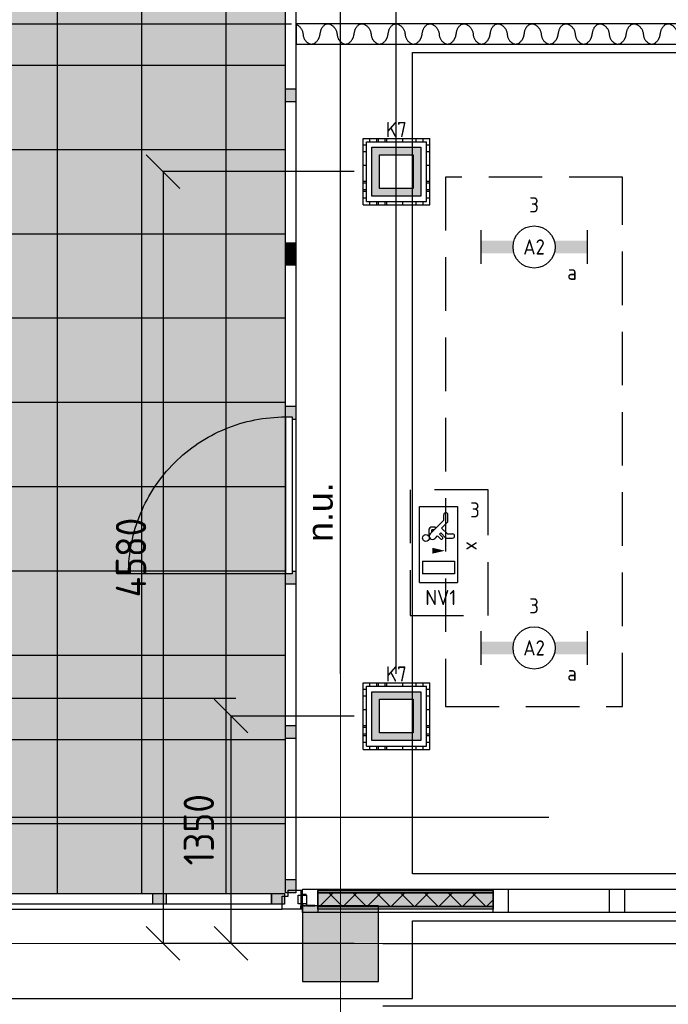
# Model space of a CAD drawing. Header units: millimetres. Extents: x -38032 to 104346, y -31182 to 78566.
# Tile 204 of 213: x 82458 to 86304, y 35539 to 41381. Entities that reach past the tile are written whole.
import ezdxf
from ezdxf.enums import TextEntityAlignment as Align

# ---------------------------------------------------------------- set-up
doc = ezdxf.new("R2010")
doc.units = ezdxf.units.MM
doc.header["$LTSCALE"] = 100
doc.set_wipeout_variables(frame=1)
doc.header["$PDMODE"] = 1
doc.linetypes.add('HIDDEN2', pattern=[4.7625, 3.175, -1.5875])
doc.linetypes.add('STYLE_11', pattern=[5, 3.888855, -0.416718, 0.277786, -0.416641])
for name, color, linetype in [('AL$1A---_ALGEMEEN', 8, 'Continuous'), ('AL------_MAATVOERING', 2, 'Continuous'), ('AM$1A---_ARCERING', 8, 'Continuous'), ('AT$1A---_TEKST100', 8, 'Continuous'), ('BOUWKUNDIG', 8, 'Continuous'), ('EL6222--', 3, 'Continuous'), ('EL6311--', 3, 'Continuous'), ('el6311--nv', 7, 'Continuous'), ('EL6350--', 3, 'Continuous'), ('LICHT_TEXT018', 1, 'Continuous'), ('versterkte strook', 7, 'Continuous'), ('Vloerdoos', 3, 'Continuous'), ('Vloerdoos (OUD)', 3, 'Continuous')]:
    doc.layers.add(name, color=color, linetype=linetype)
doc.layers.add('stramien', color=1, linetype='Continuous', lineweight=9)
doc.layers.get('Vloerdoos').off()
doc.styles.add('Arial', font='ARIAL.TTF')
doc.styles.add('BURO-018', font='iso.shx', dxfattribs={"height": 90})
doc.styles.get("Standard").update_dxf_attribs({"font": 'iso.shx'})
doc.dimstyles.new('STABICAD', dxfattribs={"dimscale": 100, "dimtxt": 1.8, "dimasz": 2, "dimexe": 0, "dimexo": 2.5, "dimgap": 1.5, "dimtad": 0, "dimdec": 0, "dimrnd": 10, "dimzin": 0, "dimdsep": 46, "dimtxsty": 'Standard', "dimblk1": 'OBLIQUE', "dimblk2": 'OBLIQUE', "dimsah": 1, "dimcen": -3, "dimadec": 0, "dimazin": 0, "dimtfac": 1, "dimtdec": 0, "dimtofl": 0, "dimtmove": 2, "dimatfit": 3, "dimfxl": 0, "dimtvp": 1.055556, "dimtolj": 1, "dimtzin": 0, "dimarcsym": 0})
pattern_1 = [(135, (0, 0), (70.7107, 70.7107), []), (45, (299.34, -299.34), (70.7107, -70.7107), [])]

# ---------------------------------------------------------------- blocks, each defined once
blk = doc.blocks.new('1115C2J')
at = {"color": 0, "linetype": 'Continuous'}
for p, q in [((-4.5, 5.5), (4.5, 5.5)), ((-4.5, 1), (-4.5, 5.5)), ((-1.24, 4.31), (-1.24, 4.91)), ((-0.76, 4.11), (-0.76, 4.91)), ((2, 5.15), (3.5, 5.15)), ((2, 1.35), (2, 5.15)), ((3.5, 5.15), (3.5, 1.35)), ((4.5, 1), (4.5, 5.5)), ((-2.68, 4.35), (-3.52, 4.35)), ((-2.88, 3.87), (-3.52, 3.87)), ((-1.27, 2.26), (-2.88, 3.87)), ((-1.94, 3.61), (-2.68, 4.35)), ((-1.24, 4.31), (-1.94, 3.61)), ((-1.37, 3.5), (-0.76, 4.11)), ((-0.87, 3.71), (-1.23, 3.35)), ((-1.94, 2.93), (-2.04, 2.83)), ((-2.04, 2.83), (-2.04, 2.34)), ((-1.71, 2.7), (-1.72, 2.7)), ((-1.72, 2.7), (-1.72, 2.46)), ((-1.47, 2.46), (-1.72, 2.46)), ((-1.23, 3.35), (-1.37, 3.5)), ((-0.65, 3.49), (-1.01, 3.13)), ((-0.71, 2.83), (-1.01, 3.13)), ((-0.99, 2.14), (-1.84, 2.14)), ((2, 1.35), (3.5, 1.35)), ((4.5, 1), (-4.5, 1))]:
    blk.add_line(p, q, dxfattribs=at)
blk.add_lwpolyline([(0.75, 4, 0, 0.7, 0), (0.75, 2.5, 0.7, 0.7, 0)], format="xyseb", dxfattribs=at)
blk.add_circle((-0.76, 1.75), 0.4, dxfattribs=at)
for centre, radius, start, end in [((-1, 4.91), 0.24, 0, 180), ((-3.52, 4.11), 0.24, 90, 270), ((-0.76, 3.6), 0.16, 315, 135), ((-1.84, 2.34), 0.2, 180, 270), ((-0.99, 2.54), 0.4, 225, 45)]:
    blk.add_arc(centre, radius, start, end, dxfattribs=at)
at = {"color": 0, "linetype": 'Continuous', "style": 'BURO-018'}
for tag, p in [('E_GKAST', (0, 15.17)), ('E_GROEP', (0, 12.17)), ('E_SGROEP', (4.5, 12.17)), ('E_ARMCODE', (0, 8))]:
    blk.add_attdef(tag, text='', height=1.8, dxfattribs=at).set_placement(p, align=Align.MIDDLE)
at = {"layer": 'EL6350--', "color": 1, "style": 'BURO-018'}
blk.add_text('x', height=1.8, dxfattribs=at).set_placement((-0.38, 6.53))
blk = doc.blocks.new('VLOERDOOS')
at = {"layer": 'Vloerdoos (OUD)'}
for p, q in [((0, 395), (395, 395)), ((0, 395), (0, 0)), ((0, 355), (20, 355)), ((20, 375), (20, 20)), ((20, 375), (375, 375)), ((40, 375), (40, 395)), ((80, 375), (80, 395)), ((90, 375), (90, 395)), ((130, 375), (130, 395)), ((140, 375), (140, 395)), ((235, 375), (235, 395)), ((315, 375), (315, 395)), ((355, 375), (355, 395)), ((375, 375), (375, 20)), ((375, 355), (395, 355)), ((395, 395), (395, 0)), ((0, 315), (20, 315)), ((0, 305), (20, 305)), ((375, 315), (395, 315)), ((375, 305), (395, 305)), ((0, 265), (20, 265)), ((0, 255), (20, 255)), ((375, 265), (395, 265)), ((375, 255), (395, 255)), ((0, 160), (20, 160)), ((375, 160), (395, 160)), ((0, 80), (20, 80)), ((375, 80), (395, 80)), ((0, 40), (20, 40)), ((0, 0), (395, 0)), ((20, 20), (375, 20)), ((40, 0), (40, 20)), ((80, 0), (80, 20)), ((90, 0), (90, 20)), ((130, 0), (130, 20)), ((140, 0), (140, 20)), ((235, 0), (235, 20)), ((315, 0), (315, 20)), ((355, 0), (355, 20)), ((375, 40), (395, 40))]:
    blk.add_line(p, q, dxfattribs=at)
blk = doc.blocks.new('_Oblique')
at = {"color": 0, "linetype": 'ByBlock', "lineweight": -2}
blk.add_line((-0.5, -0.5), (0.5, 0.5), dxfattribs=at)
blk = doc.blocks.new('*D192')
at = {"layer": 'AL------_MAATVOERING', "color": 0, "lineweight": -2}
for p, q in [((84440, 37249.1), (83709.8, 37249.1)), ((83709.8, 37249.1), (83709.8, 35900)), ((84440, 35900), (83709.8, 35900))]:
    blk.add_line(p, q, dxfattribs=at)
at = {"layer": 'Defpoints', "color": 0}
for p in [(84690, 37249.1), (83709.8, 35900), (84690, 35900)]:
    blk.add_point(p, dxfattribs=at)
at = {"layer": 'AL------_MAATVOERING', "color": 0, "lineweight": -2, "xscale": 200, "yscale": 200, "zscale": 200}
for p, rotation in [((83709.8, 37249.1), 90), ((83709.8, 35900), 270)]:
    blk.add_blockref('_Oblique', p, dxfattribs=dict(at, rotation=rotation))
at = {"layer": 'AL------_MAATVOERING', "color": 0, "insert": (83519.8, 36574.6), "char_height": 180, "attachment_point": 5, "rotation": 90}
blk.add_mtext('\\A1;1350', dxfattribs=at)
blk = doc.blocks.new('*D193')
at = {"layer": 'AL------_MAATVOERING', "color": 0, "lineweight": -2}
for p, q in [((84440, 40479.1), (83307.6, 40479.1)), ((83307.6, 40479.1), (83307.6, 35900)), ((84440, 35900), (83307.6, 35900))]:
    blk.add_line(p, q, dxfattribs=at)
at = {"layer": 'Defpoints', "color": 0}
for p in [(84690, 40479.1), (83307.6, 35900), (84690, 35900)]:
    blk.add_point(p, dxfattribs=at)
at = {"layer": 'AL------_MAATVOERING', "color": 0, "lineweight": -2, "xscale": 200, "yscale": 200, "zscale": 200}
for p, rotation in [((83307.6, 40479.1), 90), ((83307.6, 35900), 270)]:
    blk.add_blockref('_Oblique', p, dxfattribs=dict(at, rotation=rotation))
at = {"layer": 'AL------_MAATVOERING', "color": 0, "insert": (83117.6, 38189.6), "char_height": 180, "attachment_point": 5, "rotation": 90}
blk.add_mtext('\\A1;4580', dxfattribs=at)
blk = doc.blocks.new('*D198')
at = {"layer": 'AL------_MAATVOERING', "color": 0, "lineweight": -2}
for p, q in [((84610, 35900), (93085.5, 35900)), ((93085.5, 35529.1), (93085.5, 35900)), ((84610, 35529.1), (93085.5, 35529.1))]:
    blk.add_line(p, q, dxfattribs=at)
at = {"layer": 'Defpoints', "color": 0}
for p in [(84360, 35900), (93085.5, 35900), (84360, 35529.1)]:
    blk.add_point(p, dxfattribs=at)
at = {"layer": 'AL------_MAATVOERING', "color": 0, "lineweight": -2, "xscale": 200, "yscale": 200, "zscale": 200}
for p, rotation in [((93085.5, 35900), 90), ((93085.5, 35529.1), 270)]:
    blk.add_blockref('_Oblique', p, dxfattribs=dict(at, rotation=rotation))
at = {"layer": 'AL------_MAATVOERING', "color": 0, "insert": (93386.1, 35632), "char_height": 180, "attachment_point": 5, "rotation": 90}
blk.add_mtext('\\A1;370', dxfattribs=at)
blk = doc.blocks.new('*D204')
at = {"layer": 'AL------_MAATVOERING', "color": 0, "lineweight": -2}
for p, q in [((86130, 35900), (86958.8, 35900)), ((86958.8, 32299.1), (86958.8, 35900)), ((86130, 32299.1), (86958.8, 32299.1))]:
    blk.add_line(p, q, dxfattribs=at)
at = {"layer": 'Defpoints', "color": 0}
for p in [(85880, 35900), (86958.8, 35900), (85880, 32299.1)]:
    blk.add_point(p, dxfattribs=at)
at = {"layer": 'AL------_MAATVOERING', "color": 0, "lineweight": -2, "xscale": 200, "yscale": 200, "zscale": 200}
for p, rotation in [((86958.8, 35900), 90), ((86958.8, 32299.1), 270)]:
    blk.add_blockref('_Oblique', p, dxfattribs=dict(at, rotation=rotation))
at = {"layer": 'AL------_MAATVOERING', "color": 0, "insert": (86713.6, 34400.5), "char_height": 180, "attachment_point": 5, "rotation": 90}
blk.add_mtext('\\A1;3600', dxfattribs=at)
blk = doc.blocks.new('*D229')
at = {"layer": 'AL------_MAATVOERING', "color": 0, "lineweight": -2}
for p, q in [((84360, 37499.1), (84360, 48220.3)), ((84690, 48220.3), (84360, 48220.3)), ((84690, 37499.1), (84690, 48220.3))]:
    blk.add_line(p, q, dxfattribs=at)
at = {"layer": 'Defpoints', "color": 0}
for p in [(84360, 48220.3), (84360, 37249.1), (84690, 37249.1)]:
    blk.add_point(p, dxfattribs=at)
at = {"layer": 'AL------_MAATVOERING', "color": 0, "lineweight": -2, "xscale": 200, "yscale": 200, "zscale": 200, "rotation": 180}
blk.add_blockref('_Oblique', (84360, 48220.3), dxfattribs=at)
at = {"layer": 'AL------_MAATVOERING', "color": 0, "lineweight": -2, "xscale": 200, "yscale": 200, "zscale": 200}
blk.add_blockref('_Oblique', (84690, 48220.3), dxfattribs=at)
at = {"layer": 'AL------_MAATVOERING', "color": 0, "insert": (84525, 48535.3), "char_height": 180, "attachment_point": 5}
blk.add_mtext('\\A1;330', dxfattribs=at)
blk = doc.blocks.new('1115B6630')
at = {"color": 0}
for p, q in [((-6.3, 2), (-6.3, -2)), ((6.3, 2), (6.3, -2))]:
    blk.add_line(p, q, dxfattribs=at)
at = {"color": 0, "linetype": 'Continuous'}
blk.add_circle((0, 0), 2.5, dxfattribs=at)
at = {"color": 0}
for points in [[(-2.5, 0.75), (-6.3, 0.75), (-2.5, -0.75), (-6.3, -0.75)], [(2.5, 0.75), (6.3, 0.75), (2.5, -0.75), (6.3, -0.75)]]:
    blk.add_solid(points, dxfattribs=at)
at = {"color": 0, "linetype": 'Continuous', "style": 'BURO-018'}
for tag, p in [('E_GKAST', (0, 8)), ('E_GROEP', (0, 5)), ('E_SGROEP', (4.5, 5)), ('E_ARMCODE', (0, 0)), ('E_SLET', (4.5, -3))]:
    blk.add_attdef(tag, text='', height=1.8, dxfattribs=at).set_placement(p, align=Align.MIDDLE)
blk = doc.blocks.new('E00414')
at = {"color": 0, "linetype": 'Continuous'}
for p, q in [((-2.9, -2.9), (-2.9, 2.9)), ((-2.9, 2.9), (2.9, 2.9)), ((2.9, 2.9), (2.9, -2.9)), ((-2, 2), (2, 2)), ((-2, -2), (-2, 2)), ((2, 2), (2, -2)), ((2, -2), (-2, -2)), ((2.9, -2.9), (-2.9, -2.9))]:
    blk.add_line(p, q, dxfattribs=at)
at = {"color": 0}
for points in [[(-2.9, 2.9), (2.9, 2.9), (-2, 2), (2, 2)], [(-2, -2), (-2.9, -2.9), (-2, 2), (-2.9, 2.9)], [(2, 2), (2.9, 2.9), (2, -2), (2.9, -2.9)], [(2, -2), (2.9, -2.9), (-2, -2), (-2.9, -2.9)]]:
    blk.add_solid(points, dxfattribs=at)
at = {"color": 0, "linetype": 'Continuous', "style": 'BURO-018'}
for tag, p in [('E_GKAST', (0, 8)), ('E_GROEP', (0, 5)), ('E_SGROEP', (4.5, 5))]:
    blk.add_attdef(tag, text='', height=1.8, dxfattribs=at).set_placement(p, align=Align.MIDDLE)
at = {"color": 0, "linetype": 'Continuous', "style": 'BURO-018', "flags": 1}
for tag, p in [('E_VERMCODE', (13, 5)), ('E_MATCODE', (0, 0))]:
    blk.add_attdef(tag, text='', height=1.8, dxfattribs=at).set_placement(p, align=Align.MIDDLE)
blk = doc.blocks.new('Group-17')
at = {"layer": 'AL$1A---_ALGEMEEN', "color": 0}
for p, q in [((26319, 17952), (26319, 7622)), ((26819, 17952), (26819, 7622)), ((27319, 17952), (27319, 7622)), ((22466, 12537), (27672, 12537)), ((22466, 12037), (27672, 12037)), ((22466, 11537), (27672, 11537)), ((22466, 11037), (27672, 11037)), ((22466, 10537), (27672, 10537)), ((22466, 10037), (27672, 10037)), ((22466, 9537), (27672, 9537)), ((22466, 9037), (27672, 9037)), ((22466, 8537), (27672, 8537)), ((22466, 8037), (27672, 8037))]:
    blk.add_line(p, q, dxfattribs=at)
blk.add_solid([(22466, 7622), (22466, 17952), (27672, 7622), (27672, 17952)], dxfattribs=at)
blk = doc.blocks.new('Group-97')
at = {"layer": 'AM$1A---_ARCERING', "linetype": 'Continuous', "lineweight": 0}
for points in [[(90, 131), (1129.5, 131), (1129.5, 116), (90, 116)], [(90, 116), (1129.5, 116), (1129.5, 35), (90, 35)], [(90, 35), (1129.5, 35), (1129.5, 20), (90, 20)]]:
    blk.add_hatch(color=256, dxfattribs=at).paths.add_polyline_path(points)
at = {"layer": 'AM$1A---_ARCERING', "linetype": 'Continuous', "lineweight": 5}
h = blk.add_hatch(dxfattribs=at)
h.set_pattern_fill('ISOLATIE', color=256, style=0, pattern_type=2)
h.set_pattern_definition(pattern_1)
h.paths.add_polyline_path([(90, 116), (1129.5, 116), (1129.5, 35), (90, 35)])
at = {"layer": 'AL$1A---_ALGEMEEN', "color": 0}
for points in [[(90, 131), (1129.5, 131), (1129.5, 116), (90, 116)], [(90, 116), (1129.5, 116), (1129.5, 35), (90, 35)], [(90, 35), (1129.5, 35), (1129.5, 20), (90, 20)]]:
    blk.add_lwpolyline(points, close=True, dxfattribs=at)
blk = doc.blocks.new('Group-98')
at = {"layer": 'AM$1A---_ARCERING', "linetype": 'Continuous', "lineweight": 0}
for points in [[(4670.5, 131), (5710, 131), (5710, 116), (4670.5, 116)], [(4670.5, 116), (5710, 116), (5710, 35), (4670.5, 35)], [(4670.5, 35), (5710, 35), (5710, 20), (4670.5, 20)]]:
    blk.add_hatch(color=256, dxfattribs=at).paths.add_polyline_path(points)
at = {"layer": 'AM$1A---_ARCERING', "linetype": 'Continuous', "lineweight": 5}
h = blk.add_hatch(dxfattribs=at)
h.set_pattern_fill('ISOLATIE', color=256, style=0, pattern_type=2)
h.set_pattern_definition(pattern_1)
h.paths.add_polyline_path([(4670.5, 116), (5710, 116), (5710, 35), (4670.5, 35)])
at = {"layer": 'AL$1A---_ALGEMEEN', "color": 0}
for points in [[(4670.5, 131), (5710, 131), (5710, 116), (4670.5, 116)], [(4670.5, 116), (5710, 116), (5710, 35), (4670.5, 35)], [(4670.5, 35), (5710, 35), (5710, 20), (4670.5, 20)]]:
    blk.add_lwpolyline(points, close=True, dxfattribs=at)
blk = doc.blocks.new('32x_hout-mk 844-p')
at = {"layer": 'AL$1A---_ALGEMEEN', "color": 0}
blk.add_lwpolyline([(0, 139), (5800, 139), (5800, 0), (0, 0)], close=True, dxfattribs=at)
at = {"color": 0}
for points in [[(0, 139), (90, 139), (90, 0), (0, 0)], [(1129.5, 139), (1219.5, 139), (1219.5, 0), (1129.5, 0)], [(1819.5, 139), (1909.5, 139), (1909.5, 0), (1819.5, 0)], [(2509.5, 139), (2599.5, 139), (2599.5, 0), (2509.5, 0)], [(3290.5, 139), (3200.5, 139), (3200.5, 0), (3290.5, 0)], [(3980.5, 139), (3890.5, 139), (3890.5, 0), (3980.5, 0)], [(4670.5, 139), (4580.5, 139), (4580.5, 0), (4670.5, 0)], [(5710, 139), (5800, 139), (5800, 0), (5710, 0)]]:
    blk.add_wipeout(points, dxfattribs=at).dxf.layer = 'AL$1A---_ALGEMEEN'
at = {"layer": 'AL$1A---_ALGEMEEN', "color": 0}
for points in [[(0, 139), (90, 139), (90, 0), (0, 0)], [(1129.5, 139), (1219.5, 139), (1219.5, 0), (1129.5, 0)], [(1819.5, 139), (1909.5, 139), (1909.5, 0), (1819.5, 0)], [(2509.5, 139), (2599.5, 139), (2599.5, 0), (2509.5, 0)], [(3290.5, 139), (3200.5, 139), (3200.5, 0), (3290.5, 0)], [(3980.5, 139), (3890.5, 139), (3890.5, 0), (3980.5, 0)], [(4670.5, 139), (4580.5, 139), (4580.5, 0), (4670.5, 0)], [(5710, 139), (5800, 139), (5800, 0), (5710, 0)]]:
    blk.add_lwpolyline(points, close=True, dxfattribs=at)
for name in ['Group-97', 'Group-98']:
    blk.add_blockref(name, (0, 0), dxfattribs=at)
blk = doc.blocks.new('n.u.')
at = {"layer": 'AT$1A---_TEKST100', "insert": (0, 0), "char_height": 151.525, "attachment_point": 5, "line_spacing_factor": 0.967741, "style": 'Arial'}
blk.add_mtext('{\\C256;\\ln.u.}', dxfattribs=at)
blk = doc.blocks.new('Group-117')
at = {"layer": 'AL$1A---_ALGEMEEN', "color": 0, "linetype": 'Continuous', "lineweight": 30}
blk.add_lwpolyline([(27736.4, 12662), (33525, 12662), (33525, 12782), (27736.4, 12782)], close=True, dxfattribs=at)
at = {"layer": 'AL$1A---_ALGEMEEN', "color": 0}
for points, knots in [([(27734, 12780.2), (27741.9, 12777.4), (27750, 12770.7), (27774.1, 12750.7), (27779.1, 12689), (27827.5, 12652.9), (27873.4, 12689.5), (27877.7, 12722)], [0, 0, 0, 1, 1, 2, 3, 4, 5, 5, 5]), ([(27877.7, 12722), (27878.3, 12722.7), (27878.8, 12726), (27883.4, 12761.1), (27927.6, 12790.7), (27975.9, 12750.7), (27980.9, 12689), (28029.3, 12652.9), (28075.2, 12689.5), (28079.4, 12722)], [0, 0, 0, 1, 1, 2, 3, 4, 5, 6, 7, 7, 7]), ([(28079.4, 12722), (28080.1, 12722.7), (28080.5, 12726), (28085.1, 12761.1), (28129.3, 12790.7), (28177.6, 12750.7), (28182.6, 12689), (28231.1, 12652.9), (28277, 12689.5), (28281.2, 12722)], [0, 0, 0, 1, 1, 2, 3, 4, 5, 6, 7, 7, 7]), ([(28281.2, 12722), (28281.8, 12722.7), (28282.3, 12726), (28286.9, 12761.1), (28331.1, 12790.7), (28379.4, 12750.7), (28384.4, 12689), (28432.8, 12652.9), (28478.7, 12689.5), (28482.9, 12722)], [0, 0, 0, 1, 1, 2, 3, 4, 5, 6, 7, 7, 7]), ([(28482.9, 12722), (28483.6, 12722.7), (28484, 12726), (28488.7, 12761.1), (28532.9, 12790.7), (28581.2, 12750.7), (28586.1, 12689), (28634.6, 12652.9), (28680.5, 12689.5), (28684.7, 12722)], [0, 0, 0, 1, 1, 2, 3, 4, 5, 6, 7, 7, 7]), ([(28684.7, 12722), (28685.3, 12722.7), (28685.8, 12726), (28690.4, 12761.1), (28734.6, 12790.7), (28782.9, 12750.7), (28787.9, 12689), (28836.3, 12652.9), (28882.2, 12689.5), (28886.4, 12722)], [0, 0, 0, 1, 1, 2, 3, 4, 5, 6, 7, 7, 7]), ([(28886.4, 12722), (28887.1, 12722.7), (28887.5, 12726), (28892.2, 12761.1), (28936.4, 12790.7), (28984.7, 12750.7), (28989.6, 12689), (29038.1, 12652.9), (29084, 12689.5), (29088.2, 12722)], [0, 0, 0, 1, 1, 2, 3, 4, 5, 6, 7, 7, 7]), ([(29088.2, 12722), (29088.9, 12722.7), (29089.3, 12726), (29093.9, 12761.1), (29138.1, 12790.7), (29186.4, 12750.7), (29191.4, 12689), (29239.8, 12652.9), (29285.7, 12689.5), (29290, 12722)], [0, 0, 0, 1, 1, 2, 3, 4, 5, 6, 7, 7, 7]), ([(29290, 12722), (29290.6, 12722.7), (29291, 12726), (29295.7, 12761.1), (29339.9, 12790.7), (29388.2, 12750.7), (29393.2, 12689), (29441.6, 12652.9), (29487.5, 12689.5), (29491.7, 12722)], [0, 0, 0, 1, 1, 2, 3, 4, 5, 6, 7, 7, 7]), ([(29491.7, 12722), (29492.4, 12722.7), (29492.8, 12726), (29497.4, 12761.1), (29541.6, 12790.7), (29589.9, 12750.7), (29594.9, 12689), (29643.4, 12652.9), (29689.3, 12689.5), (29693.5, 12722)], [0, 0, 0, 1, 1, 2, 3, 4, 5, 6, 7, 7, 7]), ([(29693.5, 12722), (29694.1, 12722.7), (29694.6, 12726), (29699.2, 12761.1), (29743.4, 12790.7), (29791.7, 12750.7), (29796.7, 12689), (29845.1, 12652.9), (29891, 12689.5), (29895.2, 12722)], [0, 0, 0, 1, 1, 2, 3, 4, 5, 6, 7, 7, 7]), ([(29895.2, 12722), (29895.9, 12722.7), (29896.3, 12726), (29900.9, 12761.1), (29945.2, 12790.7), (29993.5, 12750.7), (29998.4, 12689), (30046.9, 12652.9), (30092.8, 12689.5), (30097, 12722)], [0, 0, 0, 1, 1, 2, 3, 4, 5, 6, 7, 7, 7]), ([(30097, 12722), (30097.6, 12722.7), (30098.1, 12726), (30102.7, 12761.1), (30146.9, 12790.7), (30195.2, 12750.7), (30200.2, 12689), (30248.6, 12652.9), (30294.5, 12689.5), (30298.7, 12722)], [0, 0, 0, 1, 1, 2, 3, 4, 5, 6, 7, 7, 7]), ([(30298.7, 12722), (30299.4, 12722.7), (30299.8, 12726), (30304.5, 12761.1), (30348.7, 12790.7), (30397, 12750.7), (30401.9, 12689), (30450.4, 12652.9), (30496.3, 12689.5), (30500.5, 12722)], [0, 0, 0, 1, 1, 2, 3, 4, 5, 6, 7, 7, 7]), ([(30500.5, 12722), (30501.2, 12722.7), (30501.6, 12726), (30506.2, 12761.1), (30550.4, 12790.7), (30598.7, 12750.7), (30603.7, 12689), (30652.1, 12652.9), (30698, 12689.5), (30702.3, 12722)], [0, 0, 0, 1, 1, 2, 3, 4, 5, 6, 7, 7, 7]), ([(30702.3, 12722), (30702.9, 12722.7), (30703.3, 12726), (30708, 12761.1), (30752.2, 12790.7), (30800.5, 12750.7), (30805.4, 12689), (30853.9, 12652.9), (30899.8, 12689.5), (30904, 12722)], [0, 0, 0, 1, 1, 2, 3, 4, 5, 6, 7, 7, 7]), ([(30904, 12722), (30904.7, 12722.7), (30905.1, 12726), (30909.7, 12761.1), (30953.9, 12790.7), (31002.2, 12750.7), (31007.2, 12689), (31055.6, 12652.9), (31101.5, 12689.5), (31105.8, 12722)], [0, 0, 0, 1, 1, 2, 3, 4, 5, 6, 7, 7, 7]), ([(31105.8, 12722), (31106.4, 12722.7), (31106.9, 12726), (31111.5, 12761.1), (31155.7, 12790.7), (31204, 12750.7), (31209, 12689), (31257.4, 12652.9), (31303.3, 12689.5), (31307.5, 12722)], [0, 0, 0, 1, 1, 2, 3, 4, 5, 6, 7, 7, 7]), ([(31307.5, 12722), (31308.2, 12722.7), (31308.6, 12726), (31313.2, 12761.1), (31357.4, 12790.7), (31405.7, 12750.7), (31410.7, 12689), (31459.2, 12652.9), (31505.1, 12689.5), (31509.3, 12722)], [0, 0, 0, 1, 1, 2, 3, 4, 5, 6, 7, 7, 7]), ([(31509.3, 12722), (31509.9, 12722.7), (31510.4, 12726), (31515, 12761.1), (31559.2, 12790.7), (31607.5, 12750.7), (31612.5, 12689), (31660.9, 12652.9), (31706.8, 12689.5), (31711, 12722)], [0, 0, 0, 1, 1, 2, 3, 4, 5, 6, 7, 7, 7]), ([(31711, 12722), (31711.7, 12722.7), (31712.1, 12726), (31716.8, 12761.1), (31761, 12790.7), (31809.3, 12750.7), (31814.2, 12689), (31862.7, 12652.9), (31908.6, 12689.5), (31912.8, 12722)], [0, 0, 0, 1, 1, 2, 3, 4, 5, 6, 7, 7, 7]), ([(31912.8, 12722), (31913.4, 12722.7), (31913.9, 12726), (31918.5, 12761.1), (31962.7, 12790.7), (32011, 12750.7), (32016, 12689), (32064.4, 12652.9), (32110.3, 12689.5), (32114.5, 12722)], [0, 0, 0, 1, 1, 2, 3, 4, 5, 6, 7, 7, 7]), ([(32114.5, 12722), (32115.2, 12722.7), (32115.6, 12726), (32120.3, 12761.1), (32164.5, 12790.7), (32212.8, 12750.7), (32217.7, 12689), (32266.2, 12652.9), (32312.1, 12689.5), (32316.3, 12722)], [0, 0, 0, 1, 1, 2, 3, 4, 5, 6, 7, 7, 7]), ([(32316.3, 12722), (32317, 12722.7), (32317.4, 12726), (32322, 12761.1), (32366.2, 12790.7), (32414.5, 12750.7), (32419.5, 12689), (32467.9, 12652.9), (32513.8, 12689.5), (32518.1, 12722)], [0, 0, 0, 1, 1, 2, 3, 4, 5, 6, 7, 7, 7]), ([(32518.1, 12722), (32518.7, 12722.7), (32519.1, 12726), (32523.8, 12761.1), (32568, 12790.7), (32616.3, 12750.7), (32621.3, 12689), (32669.7, 12652.9), (32715.6, 12689.5), (32719.8, 12722)], [0, 0, 0, 1, 1, 2, 3, 4, 5, 6, 7, 7, 7]), ([(32719.8, 12722), (32720.5, 12722.7), (32720.9, 12726), (32725.5, 12761.1), (32769.7, 12790.7), (32818, 12750.7), (32823, 12689), (32871.4, 12652.9), (32917.3, 12689.5), (32921.6, 12722)], [0, 0, 0, 1, 1, 2, 3, 4, 5, 6, 7, 7, 7]), ([(32921.6, 12722), (32922.2, 12722.7), (32922.7, 12726), (32927.3, 12761.1), (32971.5, 12790.7), (33019.8, 12750.7), (33024.8, 12689), (33073.2, 12652.9), (33119.1, 12689.5), (33123.3, 12722)], [0, 0, 0, 1, 1, 2, 3, 4, 5, 6, 7, 7, 7]), ([(33123.3, 12722), (33124, 12722.7), (33124.4, 12726), (33129, 12761.1), (33173.3, 12790.7), (33221.5, 12750.7), (33226.5, 12689), (33275, 12652.9), (33320.9, 12689.5), (33325.1, 12722)], [0, 0, 0, 1, 1, 2, 3, 4, 5, 6, 7, 7, 7]), ([(33325.1, 12722), (33325.7, 12722.7), (33326.2, 12726), (33330.8, 12761.1), (33375, 12790.7), (33423.3, 12750.7), (33428.3, 12689), (33476.7, 12652.9), (33522.6, 12689.5), (33526.8, 12722)], [0, 0, 0, 1, 1, 2, 3, 4, 5, 6, 7, 7, 7])]:
    blk.add_open_spline(points, degree=2, knots=knots, dxfattribs=at)
blk = doc.blocks.new('Group-126')
at = {"layer": 'AM$1A---_ARCERING', "linetype": 'Continuous', "lineweight": 0}
for points in [[(27672, 12397), (27734, 12397), (27734, 12319), (27672, 12319)], [(27672, 11482), (27734, 11482), (27734, 11426), (27672, 11426)], [(27672, 11426), (27734, 11426), (27734, 11406), (27672, 11406)], [(27672, 11406), (27734, 11406), (27734, 11350), (27672, 11350)], [(27672, 10513), (27734, 10513), (27734, 10435), (27672, 10435)], [(27672, 9535), (27734, 9535), (27734, 9457), (27672, 9457)], [(27672, 8620), (27734, 8620), (27734, 8542), (27672, 8542)], [(27672, 7705), (27734, 7705), (27734, 7627), (27672, 7627)]]:
    blk.add_hatch(color=256, dxfattribs=at).paths.add_polyline_path(points)
at = {"layer": 'AL$1A---_ALGEMEEN', "color": 0}
for points in [[(27672, 17864), (27734, 17864), (27734, 7627), (27672, 7627)], [(27672, 12397), (27734, 12397), (27734, 12319), (27672, 12319)], [(27672, 11482), (27734, 11482), (27734, 11426), (27672, 11426)], [(27672, 11426), (27734, 11426), (27734, 11406), (27672, 11406)], [(27672, 11406), (27734, 11406), (27734, 11350), (27672, 11350)], [(27672, 10513), (27734, 10513), (27734, 10435), (27672, 10435)], [(27672, 9535), (27734, 9535), (27734, 9457), (27672, 9457)], [(27672, 8620), (27734, 8620), (27734, 8542), (27672, 8542)], [(27672, 7705), (27734, 7705), (27734, 7627), (27672, 7627)]]:
    blk.add_lwpolyline(points, close=True, dxfattribs=at)
at = {"color": 0}
blk.add_wipeout([(27672, 10450), (27712, 10450), (27712, 9520), (27672, 9520)], dxfattribs=at).dxf.layer = 'AL$1A---_ALGEMEEN'
at = {"layer": 'AL$1A---_ALGEMEEN', "color": 0}
for points in [[(26742.3, 9542.8), (26743.1, 9565.6), (26744.5, 9588.4), (26746.5, 9611.2), (26749, 9633.8), (26752.1, 9656.5), (26755.7, 9679), (26759.9, 9701.4), (26764.6, 9723.8), (26769.9, 9746), (26775.7, 9768), (26782, 9790), (26788.9, 9811.7), (26796.4, 9833.3), (26804.3, 9854.7), (26812.8, 9875.9), (26821.8, 9896.9), (26831.3, 9917.6), (26841.3, 9938.1), (26851.8, 9958.4), (26862.8, 9978.4), (26874.3, 9998.1), (26886.3, 10017.5), (26898.7, 10036.7), (26911.6, 10055.5), (26925, 10074), (26938.8, 10092.2), (26953.1, 10110), (26967.8, 10127.4), (26982.9, 10144.5), (26998.5, 10161.3), (27014.4, 10177.6), (27030.7, 10193.5), (27047.5, 10209.1), (27064.5, 10224.2), (27082, 10238.9), (27099.8, 10253.2), (27118, 10267), (27136.5, 10280.4), (27155.3, 10293.3), (27174.5, 10305.7), (27193.9, 10317.7), (27213.6, 10329.2), (27233.6, 10340.2), (27253.9, 10350.7), (27274.4, 10360.7), (27295.1, 10370.2), (27316.1, 10379.2), (27337.3, 10387.7), (27358.7, 10395.6), (27380.3, 10403.1), (27402, 10410), (27424, 10416.3), (27446, 10422.1), (27468.2, 10427.4), (27490.6, 10432.1), (27513, 10436.3), (27535.5, 10439.9), (27558.2, 10443), (27580.8, 10445.5), (27603.6, 10447.5), (27626.4, 10448.9), (27649.2, 10449.7), (27672, 10450), (27672, 9520), (26742, 9520)], [(27672, 10450), (27712, 10450), (27712, 9520), (27672, 9520)]]:
    blk.add_lwpolyline(points, close=True, dxfattribs=at)
blk = doc.blocks.new('200254 W 212 3 04-12-2007')
at = {"layer": 'AM$1A---_ARCERING', "linetype": 'Continuous', "lineweight": 0}
blk.add_hatch(color=256, dxfattribs=at).paths.add_polyline_path([(47050, 11209.4), (47128, 11209.4), (47128, 11147.4), (47050, 11147.4)])
at = {"layer": 'AL$1A---_ALGEMEEN'}
for p, q in [((45771, 16369.4), (47872, 16369.4)), ((45738.7, 12369.4), (47541, 12369.4)), ((42649, 11117.4), (47815, 11117.4))]:
    blk.add_line(p, q, dxfattribs=at)
for points in [[(48588, 16199.4), (53638, 16199.4), (53638, 11326.4), (48588, 11326.4)], [(42634, 11209.4), (47752, 11209.4), (47752, 11147.4), (42634, 11147.4)], [(47050, 11209.4), (47128, 11209.4), (47128, 11147.4), (47050, 11147.4)], [(47927, 11137.4), (47937, 11137.4), (47937, 11117.4), (47927, 11117.4)]]:
    blk.add_lwpolyline(points, close=True, dxfattribs=at)
at = {"layer": 'stramien', "linetype": 'STYLE_11', "ltscale": 50}
blk.add_line((-37699, 10912.4), (65551.8, 10912.4), dxfattribs=at)
at = {"layer": 'AL$1A---_ALGEMEEN', "color": 9}
blk.add_blockref('Group-17', (20163, 3587.4), dxfattribs=at)
at = {"layer": 'AL$1A---_ALGEMEEN'}
blk.add_blockref('Group-117', (20163, 3587.4), dxfattribs=at)
at = {"layer": 'AL$1A---_ALGEMEEN', "rotation": 90}
blk.add_blockref('n.u.', (48040.3, 13472.4), dxfattribs=at)
at = {"layer": 'AL$1A---_ALGEMEEN'}
blk.add_blockref('32x_hout-mk 844-p', (47937, 11097.4), dxfattribs=at)
at = {"layer": 'AM$1A---_ARCERING', "linetype": 'Continuous', "lineweight": 0}
blk.add_hatch(color=256, dxfattribs=at).paths.add_polyline_path([(47937, 10687.4), (48387, 10687.4), (48387, 11137.4), (47937, 11137.4)])
at = {"layer": 'AL$1A---_ALGEMEEN'}
for points in [[(62057, 5882.4), (53877, 5882.4), (53877, 7032.4), (42637, 7032.4), (42637, 10587.4), (48588, 10587.4), (48588, 11047.4), (53877, 11047.4), (53877, 20792.4), (62057, 20792.4)], [(47815, 11117.4), (47815, 11193.4), (47851, 11193.4), (47851, 11193.8), (47851, 11193.8), (47851, 11229.4), (47927, 11229.4), (47927, 11117.4)], [(47910, 11199.4), (47960, 11199.4), (47960, 11149.4), (47910, 11149.4)], [(47960, 11187.4), (47960, 11137.4), (48010, 11137.4), (48010, 11139.4), (47962, 11139.4), (47962, 11187.4)], [(47937, 10687.4), (48387, 10687.4), (48387, 11137.4), (47937, 11137.4)]]:
    blk.add_lwpolyline(points, close=True, dxfattribs=at)
for points in [[(47942.7, 11204.1), (47945.4, 11204.4), (47951.6, 11204.4), (47956.9, 11203.8), (47960, 11202.6), (47960, 11201.3), (47956.9, 11200.1), (47951.6, 11199.4), (47945.4, 11199.4), (47940.1, 11200.1), (47937, 11201.3), (47937, 11202.6), (47940.1, 11203.8), (47942.7, 11204.1)], [(47942.7, 11148.6), (47945.4, 11149.4), (47951.6, 11149.4), (47956.9, 11147.8), (47960, 11145.1), (47960, 11141.8), (47956.9, 11139.1), (47951.6, 11137.4), (47945.4, 11137.4), (47940.1, 11139.1), (47937, 11141.8), (47937, 11145.1), (47940.1, 11147.8), (47942.7, 11148.6)]]:
    blk.add_open_spline(points, degree=2, dxfattribs=at)
at = {"layer": 'stramien', "linetype": 'STYLE_11', "ltscale": 50}
blk.add_line((48161, -41013.6), (48161, 36216.4), dxfattribs=at)
at = {"layer": 'AL$1A---_ALGEMEEN'}
blk.add_blockref('Group-126', (20163, 3587.4), dxfattribs=at)
at = {"layer": 'AM$1A---_ARCERING', "linetype": 'Continuous', "lineweight": 0}
blk.add_hatch(color=256, dxfattribs=at).paths.add_polyline_path([(47752, 11209.4), (47830, 11209.4), (47830, 11147.4), (47752, 11147.4)])
at = {"layer": 'AL$1A---_ALGEMEEN'}
blk.add_lwpolyline([(47752, 11209.4), (47830, 11209.4), (47830, 11147.4), (47752, 11147.4)], close=True, dxfattribs=at)

msp = doc.modelspace()

# ---------------------------------------------------------------- block references
at = {"layer": 'BOUWKUNDIG'}
msp.add_blockref('200254 W 212 3 04-12-2007', (36198, 24986.5), dxfattribs=at)

# ---------------------------------------------------------------- next in the draw order: linework, layer by layer
at = {"layer": 'LICHT_TEXT018', "linetype": 'HIDDEN2'}
for points in [[(84982.7, 37306.6), (86032.7, 37306.6), (86032.7, 40447), (84982.7, 40447)], [(84772.3, 37845.6), (85235.1, 37845.6), (85235.1, 38591.4), (84772.3, 38591.4)]]:
    msp.add_lwpolyline(points, close=True, dxfattribs=at)
at = {"layer": 'versterkte strook'}
msp.add_line((67069.1, 36650), (85596.1, 36650), dxfattribs=at)

# ---------------------------------------------------------------- next in the draw order: block references
at = {"layer": 'EL6222--'}
ref = msp.add_blockref('E00414', (84690.6, 40478.8), dxfattribs=dict(at, xscale=50, yscale=50, zscale=50))
ref.add_attrib('E_GROEP', 'K7', dxfattribs={"layer": '0', "color": 1, "linetype": 'Continuous', "height": 90, "style": 'BURO-018'}).set_placement((84690.6, 40728.8), align=Align.MIDDLE)
ref = msp.add_blockref('E00414', (84690.6, 37248.8), dxfattribs=dict(at, xscale=50, yscale=50, zscale=50))
ref.add_attrib('E_GROEP', 'K7', dxfattribs={"layer": '0', "color": 1, "linetype": 'Continuous', "height": 90, "style": 'BURO-018'}).set_placement((84690.6, 37498.8), align=Align.MIDDLE)
at = {"layer": 'EL6311--'}
ref = msp.add_blockref('1115B6630', (85507.7, 40032.1), dxfattribs=dict(at, xscale=50, yscale=50, zscale=50))
ref.add_attrib('E_ARMCODE', 'A2', dxfattribs={"layer": '0', "color": 1, "linetype": 'Continuous', "height": 90, "style": 'BURO-018'}).set_placement((85507.7, 40032.1), align=Align.MIDDLE)
ref.add_attrib('E_SLET', 'a', dxfattribs={"layer": '0', "color": 1, "linetype": 'Continuous', "height": 90, "style": 'BURO-018'}).set_placement((85732.7, 39882.1), align=Align.MIDDLE)
ref.add_attrib('E_GROEP', '3', dxfattribs={"layer": '0', "color": 1, "linetype": 'Continuous', "height": 90, "style": 'BURO-018'}).set_placement((85507.7, 40282.1), align=Align.MIDDLE)
ref = msp.add_blockref('1115B6630', (85507.7, 37653.3), dxfattribs=dict(at, xscale=50, yscale=50, zscale=50))
ref.add_attrib('E_ARMCODE', 'A2', dxfattribs={"layer": '0', "color": 1, "linetype": 'Continuous', "height": 90, "style": 'BURO-018'}).set_placement((85507.7, 37653.3), align=Align.MIDDLE)
ref.add_attrib('E_SLET', 'a', dxfattribs={"layer": '0', "color": 1, "linetype": 'Continuous', "height": 90, "style": 'BURO-018'}).set_placement((85732.7, 37503.3), align=Align.MIDDLE)
ref.add_attrib('E_GROEP', '3', dxfattribs={"layer": '0', "color": 1, "linetype": 'Continuous', "height": 90, "style": 'BURO-018'}).set_placement((85507.7, 37903.3), align=Align.MIDDLE)
at = {"layer": 'el6311--nv'}
ref = msp.add_blockref('1115C2J', (84778.9, 38267.5), dxfattribs=dict(at, xscale=50, yscale=50, zscale=50, rotation=270))
ref.add_attrib('E_ARMCODE', 'NV1', dxfattribs={"layer": '0', "color": 1, "linetype": 'Continuous', "height": 90, "style": 'BURO-018'}).set_placement((84954.1, 37952.4), align=Align.MIDDLE)
ref.add_attrib('E_GROEP', '3', dxfattribs={"layer": '0', "color": 1, "linetype": 'Continuous', "height": 90, "style": 'BURO-018'}).set_placement((85157.3, 38472.5), align=Align.MIDDLE)
at = {"layer": 'Vloerdoos', "rotation": 90}
for p in [(84889.3, 40281.3), (84889.3, 37051.3)]:
    msp.add_blockref('VLOERDOOS', p, dxfattribs=at)

# ---------------------------------------------------------------- next in the draw order: dimensions: what is measured, and where the dimension line sits
at = {"layer": 'AL------_MAATVOERING'}
dim = msp.add_linear_dim(base=(84360, 48220.3), p1=(84690, 37249.1), p2=(84360, 37249.1), dimstyle='STABICAD', dxfattribs=at)
dim.commit()
dim.dimension.update_dxf_attribs({"geometry": '*D229', "text_midpoint": (84525, 48535.3)})
for base, p1, picture, middle in [((83307.6, 35900), (84690, 40479.1), '*D193', (83117.6, 38189.6)), ((83709.8, 35900), (84690, 37249.1), '*D192', (83519.8, 36574.6))]:
    dim = msp.add_linear_dim(base=base, p1=p1, p2=(84690, 35900), angle=90, dimstyle='STABICAD', dxfattribs=at)
    dim.commit()
    dim.dimension.update_dxf_attribs({"geometry": picture, "text_midpoint": middle})
for base, p1, p2, picture, middle in [((93085.5, 35900), (84360, 35529.1), (84360, 35900), '*D198', (93386.1, 35632)), ((86958.8, 35900), (85880, 32299.1), (85880, 35900), '*D204', (86713.6, 34400.5))]:
    dim = msp.add_linear_dim(base=base, p1=p1, p2=p2, angle=90, dimstyle='STABICAD', dxfattribs=at)
    dim.commit()
    dim.dimension.update_dxf_attribs({"geometry": picture, "text_midpoint": middle, "dimtype": 160})

doc.saveas('drawing.dxf')
